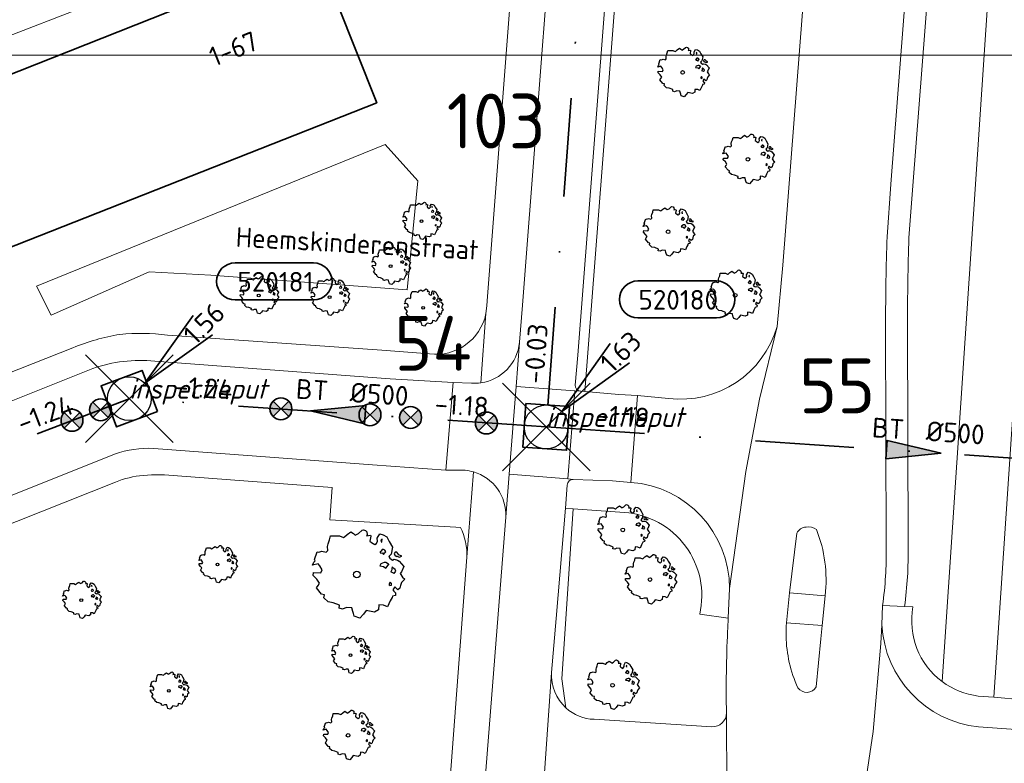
# Model space of a CAD drawing. Header units: metres. Extents: x 152391 to 157968, y 462336 to 467280.
# Tile 254 of 256: x 155162 to 155229, y 464732 to 464782. Entities that reach past the tile are written whole.
import ezdxf
from ezdxf.enums import TextEntityAlignment as Align

# ---------------------------------------------------------------- set-up
doc = ezdxf.new("R2010")
doc.units = ezdxf.units.M
doc.header["$LTSCALE"] = 0.75
doc.header["$PDMODE"] = 3
doc.header["$PDSIZE"] = 3
doc.linetypes.add('RI-VWA_BETON', pattern=[19, 9, -5, 0, -5])
doc.layers.get('0').update_dxf_attribs({"lineweight": 25})
doc.layers.get('defpoints').update_dxf_attribs({"lineweight": 25})
for name, color, linetype, lineweight in [('B-GV-GR-BOOM-S', 252, 'Continuous', 25), ('B-WE-GR-GROENVOORZIENING-GV', 251, 'Continuous', 18), ('B-WE-GR-HAAG-GV', 251, 'Continuous', 13), ('B-WE-OG-BEBOUWING-GV', 6, 'Continuous', 35), ('B-WE-OG-BEBOUWING-T18', 1, 'Continuous', 18), ('B-WE-OG-TERREIN_CULTUURSCHEIDING-GV', 251, 'Continuous', 18), ('B-WE-OG-TOPOGRAFIE-T18', 1, 'Continuous', 18), ('B-WE-VH-VERHARDING_ASFALT-GV', 251, 'Continuous', 18), ('B-WE-VH-VERHARDING_BETONSTRAATSTEEN-GV', 251, 'Continuous', 18), ('B-WE-VH-VERHARDING_TEGEL-GV', 251, 'Continuous', 18), ('N-OI-RI-T50', 130, 'Continuous', 50), ('N-OI-RI-VWA_PUTNUMMER-S @ 0.75', 36, 'Continuous', 35), ('N-OI-RI-VWA_RIOOLPUT_INSPECTIEPUT-S', 36, 'Continuous', 35), ('N-OI-RI-VWA_STROOMRICHTING-S @ 0.75', 36, 'Continuous', 35), ('N-OI-RI-VWA_TRANSPORTLEIDING_BETON_250-G', 36, 'RI-VWA_BETON', 35), ('N-OI-RI-VWA_TRANSPORTLEIDING_BETON_500-G', 36, 'RI-VWA_BETON', 35)]:
    doc.layers.add(name, color=color, linetype=linetype, lineweight=lineweight)
doc.layers.add('inspectieput', color=7, linetype='Continuous', plot=False)
doc.layers.add('N-OI-RI-VRIJVERVAL_HULPSTUK-S', color=210, linetype='Continuous', lineweight=35, plot=False)
doc.layers.add('X-XX-AL-TEKENBLAD_HULPLIJN-G', color=7, linetype='Continuous', lineweight=18, plot=False)
doc.styles.add('NLCS-ISO', font='isocpeur.ttf')
doc.styles.add('NLCS-ISO-M750-T18', font='NLCS-ISO.ttf', dxfattribs={"height": 1.35})
doc.styles.add('NLCS-ISO-M750-T18_CURSIEF', font='NLCS-ISO.ttf', dxfattribs={"oblique": 15, "height": 1.35})
doc.styles.add('NLCS-ISO-M750-T50', font='NLCS-ISO.ttf', dxfattribs={"height": 3.75})

# ---------------------------------------------------------------- blocks, each defined once
blk = doc.blocks.new('*U12')
at = {"ltscale": 0.1}
blk.add_hatch(color=256, dxfattribs=at).paths.add_polyline_path([(2.5, 0), (-2.5, -0.833), (-2.5, 0.833)])
at = {"ltscale": 0.1, "flags": 128}
blk.add_lwpolyline([(2.5, 0), (-2.5, -0.833), (-2.5, 0.833)], close=True, dxfattribs=at)
at = {"ltscale": 0.1, "style": 'NLCS-ISO'}
for tag, p in [('MAT', (-1, 0.5)), ('BOBL', (-24.29, 0))]:
    blk.add_attdef(tag, text='', height=1.8, dxfattribs=at).set_placement(p, align=Align.BOTTOM_RIGHT)
for tag, p in [('DIA', (1, 0.5)), ('BOBR', (16.525, -0.003))]:
    blk.add_attdef(tag, text='', height=1.8, dxfattribs=at).set_placement(p, align=Align.BOTTOM_LEFT)
at = {"layer": 'defpoints', "ltscale": 0.1, "style": 'NLCS-ISO', "flags": 1}
blk.add_attdef('JVA', text='', height=1.8, dxfattribs=at).set_placement((0, -1), align=Align.TOP_CENTER)
blk = doc.blocks.new('*U131')
at = {"ltscale": 0.1}
blk.add_hatch(color=256, dxfattribs=at).paths.add_polyline_path([(-2.5, 0), (2.5, -0.833), (2.5, 0.833)])
at = {"ltscale": 0.1, "flags": 128}
blk.add_lwpolyline([(-2.5, 0), (2.5, -0.833), (2.5, 0.833)], close=True, dxfattribs=at)
at = {"ltscale": 0.1, "style": 'NLCS-ISO'}
for tag, p in [('MAT', (-1, 0.5)), ('BOBL', (-15.455, 0))]:
    blk.add_attdef(tag, text='', height=1.8, dxfattribs=at).set_placement(p, align=Align.BOTTOM_RIGHT)
for tag, p in [('DIA', (1, 0.5)), ('BOBR', (14.509, -0.002))]:
    blk.add_attdef(tag, text='', height=1.8, dxfattribs=at).set_placement(p, align=Align.BOTTOM_LEFT)
at = {"layer": 'defpoints', "ltscale": 0.1, "style": 'NLCS-ISO', "flags": 1}
blk.add_attdef('JVA', text='', height=1.8, dxfattribs=at).set_placement((0, -1), align=Align.TOP_CENTER)
blk = doc.blocks.new('*U132')
at = {"ltscale": 0.1}
blk.add_hatch(color=256, dxfattribs=at).paths.add_polyline_path([(-2.5, 0), (2.5, -0.833), (2.5, 0.833)])
at = {"ltscale": 0.1, "flags": 128}
blk.add_lwpolyline([(-2.5, 0), (2.5, -0.833), (2.5, 0.833)], close=True, dxfattribs=at)
at = {"ltscale": 0.1, "style": 'NLCS-ISO'}
for tag, p in [('MAT', (-1, 0.5)), ('BOBL', (-9.726, 0))]:
    blk.add_attdef(tag, text='', height=1.8, dxfattribs=at).set_placement(p, align=Align.BOTTOM_RIGHT)
for tag, p in [('DIA', (1, 0.5)), ('BOBR', (8.78, 0.002))]:
    blk.add_attdef(tag, text='', height=1.8, dxfattribs=at).set_placement(p, align=Align.BOTTOM_LEFT)
at = {"layer": 'defpoints', "ltscale": 0.1, "style": 'NLCS-ISO', "flags": 1}
blk.add_attdef('JVA', text='', height=1.8, dxfattribs=at).set_placement((0, -1), align=Align.TOP_CENTER)
blk = doc.blocks.new('*U133')
at = {"ltscale": 0.1}
blk.add_hatch(color=256, dxfattribs=at).paths.add_polyline_path([(-2.5, 0), (2.5, -0.833), (2.5, 0.833)])
at = {"ltscale": 0.1, "flags": 128}
blk.add_lwpolyline([(-2.5, 0), (2.5, -0.833), (2.5, 0.833)], close=True, dxfattribs=at)
at = {"ltscale": 0.1, "style": 'NLCS-ISO'}
for tag, p in [('MAT', (-1, 0.5)), ('BOBL', (-34.408, 0))]:
    blk.add_attdef(tag, text='', height=1.8, dxfattribs=at).set_placement(p, align=Align.BOTTOM_RIGHT)
for tag, p in [('DIA', (1, 0.5)), ('BOBR', (33.462, -0.015))]:
    blk.add_attdef(tag, text='', height=1.8, dxfattribs=at).set_placement(p, align=Align.BOTTOM_LEFT)
at = {"layer": 'defpoints', "ltscale": 0.1, "style": 'NLCS-ISO', "flags": 1}
blk.add_attdef('JVA', text='', height=1.8, dxfattribs=at).set_placement((0, -1), align=Align.TOP_CENTER)
blk = doc.blocks.new('B-SRI-PUT_VWA-SO')
at = {"flags": 128}
blk.add_lwpolyline([(-2, 2), (2, 2), (2, -2), (-2, -2)], close=True, dxfattribs=at)
at = {"lineweight": -3, "flags": 128}
blk.add_lwpolyline([(2, -2), (2, 2), (-2, 2), (-2, -2)], close=True, dxfattribs=at)
at = {"lineweight": -3}
blk.add_circle((0, 0), 2, dxfattribs=at)
blk = doc.blocks.new('*U178')
for q in [(5.834, 7.601), (7.601, 5.834)]:
    blk.add_line((1.414, 1.414), q)
blk.add_lwpolyline([(16.81, 12.391), (9.652, 12.391, 1), (9.652, 9.007), (16.81, 9.007, 1)], format="xyb", close=True)
at = {"ltscale": 0.1, "style": 'NLCS-ISO'}
blk.add_attdef('PUTHGT', text='', height=1.8, rotation=45, dxfattribs=at).set_placement((5.388, 5.428), align=Align.MIDDLE_LEFT)
blk.add_attdef('PUTNR', text='', height=1.8, dxfattribs=at).set_placement((13.333, 10.667), align=Align.MIDDLE_CENTER)
blk = doc.blocks.new('*U379')
for q in [(5.834, 7.601), (7.601, 5.834)]:
    blk.add_line((1.414, 1.414), q)
blk.add_lwpolyline([(15.53, 13.32), (8.372, 13.32, 1), (8.372, 9.936), (15.53, 9.936, 1)], format="xyb", close=True)
at = {"ltscale": 0.1, "style": 'NLCS-ISO'}
blk.add_attdef('PUTHGT', text='', height=1.8, rotation=45, dxfattribs=at).set_placement((5.388, 5.428), align=Align.MIDDLE_LEFT)
blk.add_attdef('PUTNR', text='', height=1.8, dxfattribs=at).set_placement((12.054, 11.596), align=Align.MIDDLE_CENTER)
blk = doc.blocks.new('SRI-HULP')
h = blk.add_hatch(color=256)
h.dxf.hatch_style = 1
h.paths.add_polyline_path([(-0.707, 0.707, 0.198912), (-1, 0, 0.198912), (-0.707, -0.707), (0, 0)])
h = blk.add_hatch(color=256)
h.dxf.hatch_style = 1
h.paths.add_polyline_path([(1, 0, 0.198912), (0.707, 0.707), (0, 0), (0.707, -0.707, 0.198912)])
for p, q in [((-0.707, 0.707), (0.707, -0.707)), ((-0.707, -0.707), (0.707, 0.707))]:
    blk.add_line(p, q)
blk.add_circle((0, 0), 1)
blk = doc.blocks.new('ACMAP_ANN_TEMPLATE_type knoop')
at = {"layer": 'defpoints', "style": 'NLCS-ISO-M750-T18_CURSIEF', "oblique": 15}
blk.add_attdef('type_knoop', (0, 0), '', height=1.35, dxfattribs=at)
blk = doc.blocks.new('SGR-BOOM_21_30')
at = {"linetype": 'Continuous'}
for p, q in [((-1.051, 1.335), (-1.016, 1.499)), ((-1.016, 1.499), (-0.668, 1.499)), ((-0.668, 1.499), (-0.516, 1.433)), ((-0.516, 1.433), (-0.47, 1.45)), ((-0.47, 1.45), (-0.365, 1.548)), ((-0.365, 1.548), (-0.226, 1.647)), ((-0.226, 1.647), (-0.133, 1.581)), ((-0.133, 1.581), (-0.063, 1.515)), ((-0.063, 1.515), (0.065, 1.581)), ((0.065, 1.581), (0.205, 1.712)), ((0.205, 1.712), (0.263, 1.729)), ((0.263, 1.729), (0.333, 1.696)), ((0.333, 1.696), (0.391, 1.647)), ((0.402, 1.532), (0.379, 1.499)), ((0.379, 1.499), (0.53, 1.515)), ((0.391, 1.647), (0.402, 1.532)), ((0.542, 1.483), (0.507, 1.285)), ((0.53, 1.515), (0.542, 1.483)), ((0.786, 1.4), (0.891, 1.565)), ((0.798, 1.285), (0.786, 1.4)), ((0.891, 1.565), (1.019, 1.532)), ((0.972, 1.368), (0.926, 1.335)), ((0.961, 1.269), (0.972, 1.368)), ((1.019, 1.532), (1.158, 1.45)), ((1.158, 1.45), (1.251, 1.269)), ((-1.633, 0.579), (-1.528, 0.875)), ((-1.528, 0.875), (-1.458, 0.858)), ((-1.458, 0.858), (-1.342, 0.908)), ((-1.342, 0.908), (-1.179, 0.858)), ((-1.179, 0.858), (-1.121, 0.924)), ((-1.133, 1.088), (-1.109, 1.187)), ((-1.121, 0.924), (-1.133, 1.088)), ((-1.109, 1.187), (-1.051, 1.335)), ((0.507, 1.285), (0.565, 1.236)), ((0.565, 1.236), (0.693, 1.154)), ((0.693, 1.154), (0.751, 1.203)), ((0.751, 1.203), (0.798, 1.285)), ((0.937, 0.908), (0.891, 0.875)), ((0.891, 0.875), (0.926, 0.825)), ((0.926, 1.335), (0.949, 1.253)), ((0.926, 0.825), (0.984, 0.842)), ((0.972, 0.973), (0.937, 0.908)), ((0.949, 1.253), (0.961, 1.236)), ((1.03, 0.973), (0.972, 0.973)), ((0.984, 0.842), (1.03, 0.776)), ((1.077, 0.94), (1.03, 0.973)), ((1.03, 0.776), (1.077, 0.842)), ((1.124, 0.875), (1.077, 0.94)), ((1.077, 0.842), (1.124, 0.875)), ((1.321, 0.793), (1.228, 0.694)), ((1.228, 0.694), (1.275, 0.628)), ((1.251, 1.269), (1.379, 1.055)), ((1.379, 1.055), (1.321, 0.793)), ((1.472, 0.858), (1.438, 0.809)), ((1.438, 0.809), (1.461, 0.743)), ((1.461, 0.743), (1.531, 0.694)), ((1.542, 0.858), (1.472, 0.858)), ((1.531, 0.727), (1.635, 0.678)), ((1.531, 0.694), (1.542, 0.727)), ((1.624, 0.76), (1.542, 0.858)), ((1.728, 0.71), (1.624, 0.76)), ((1.635, 0.678), (1.728, 0.71)), ((-1.703, 0.365), (-1.656, 0.48)), ((-1.493, 0.415), (-1.703, 0.365)), ((-1.679, -0.029), (-1.668, 0.086)), ((-1.668, 0.086), (-1.389, 0.07)), ((-1.656, 0.48), (-1.598, 0.53)), ((-1.598, 0.53), (-1.633, 0.579)), ((-1.423, 0.333), (-1.493, 0.415)), ((-1.33, 0.185), (-1.423, 0.333)), ((-1.389, 0.07), (-1.33, 0.185)), ((0.926, 0.415), (0.891, 0.333)), ((0.891, 0.333), (1.03, 0.316)), ((1.054, 0.464), (0.926, 0.415)), ((1.03, 0.316), (1.112, 0.251)), ((1.112, 0.464), (1.054, 0.464)), ((1.217, 0.398), (1.112, 0.464)), ((1.112, 0.251), (1.205, 0.365)), ((1.205, 0.365), (1.24, 0.415)), ((1.275, 0.628), (1.379, 0.563)), ((1.344, 0.185), (1.31, 0.103)), ((1.434, 0.049), (1.31, 0.103)), ((1.356, 0.3), (1.344, 0.234)), ((1.344, 0.234), (1.344, 0.185)), ((1.426, 0.234), (1.356, 0.3)), ((1.379, 0.563), (1.438, 0.595)), ((1.472, 0.201), (1.426, 0.234)), ((1.434, 0.049), (1.507, 0.136)), ((1.438, 0.595), (1.565, 0.563)), ((1.507, 0.136), (1.472, 0.201)), ((1.565, 0.563), (1.635, 0.513)), ((1.635, 0.513), (1.81, 0.316)), ((1.717, 0.103), (1.67, 0.037)), ((1.67, 0.037), (1.763, -0.094)), ((1.81, 0.316), (1.717, 0.103)), ((-1.54, -0.177), (-1.679, -0.029)), ((-1.551, -0.505), (-1.493, -0.423)), ((-1.354, -0.752), (-1.551, -0.505)), ((-1.435, -0.324), (-1.54, -0.177)), ((-1.493, -0.423), (-1.435, -0.324)), ((1.286, -0.292), (1.24, -0.357)), ((1.24, -0.357), (1.251, -0.423)), ((1.263, -0.423), (1.333, -0.407)), ((1.333, -0.341), (1.286, -0.292)), ((1.333, -0.407), (1.333, -0.341)), ((1.461, -0.472), (1.391, -0.587)), ((1.391, -0.587), (1.426, -0.637)), ((1.426, -0.637), (1.496, -0.702)), ((1.577, -0.587), (1.461, -0.472)), ((1.658, -0.522), (1.577, -0.587)), ((1.682, -0.423), (1.658, -0.522)), ((1.717, -0.308), (1.682, -0.423)), ((1.845, -0.177), (1.717, -0.308)), ((1.763, -0.094), (1.845, -0.177)), ((-1.249, -0.784), (-1.354, -0.752)), ((-1.272, -0.899), (-1.249, -0.784)), ((-1.109, -1.047), (-1.272, -0.899)), ((-0.912, -1.08), (-1.109, -1.047)), ((-0.668, -1.179), (-0.912, -1.08)), ((-0.679, -1.294), (-0.668, -1.179)), ((-0.551, -1.326), (-0.679, -1.294)), ((-0.4, -1.261), (-0.551, -1.326)), ((-0.191, -1.277), (-0.4, -1.261)), ((-0.156, -1.425), (-0.191, -1.277)), ((0.844, -1.162), (0.833, -1.359)), ((1.03, -1.179), (0.844, -1.162)), ((1.182, -1.244), (1.03, -1.179)), ((1.286, -1.014), (1.182, -1.244)), ((1.356, -0.883), (1.286, -1.014)), ((1.368, -0.834), (1.356, -0.883)), ((1.484, -0.801), (1.368, -0.834)), ((1.496, -0.702), (1.484, -0.801)), ((-0.133, -1.491), (-0.156, -1.425)), ((-0.098, -1.606), (-0.133, -1.491)), ((0.112, -1.671), (-0.098, -1.606)), ((0.251, -1.524), (0.112, -1.671)), ((0.356, -1.376), (0.251, -1.524)), ((0.682, -1.441), (0.356, -1.376)), ((0.833, -1.359), (0.682, -1.441))]:
    blk.add_line(p, q, dxfattribs=at)
blk.add_circle((0, 0), 0.126, dxfattribs=at)
blk = doc.blocks.new('SGR-BOOM_50_100')
at = {"linetype": 'Continuous'}
for p, q in [((-0.835, 2.577), (-0.649, 2.752)), ((-0.649, 2.752), (-0.401, 2.928)), ((-0.401, 2.928), (-0.236, 2.811)), ((-0.236, 2.811), (-0.112, 2.694)), ((-0.112, 2.694), (0.116, 2.811)), ((0.116, 2.811), (0.364, 3.044)), ((0.364, 3.044), (0.467, 3.074)), ((0.467, 3.074), (0.591, 3.015)), ((0.591, 3.015), (0.695, 2.928)), ((0.715, 2.723), (0.674, 2.665)), ((0.695, 2.928), (0.715, 2.723)), ((1.398, 2.49), (1.584, 2.782)), ((1.584, 2.782), (1.811, 2.723)), ((1.811, 2.723), (2.059, 2.577)), ((-2.014, 1.935), (-1.972, 2.11)), ((-1.972, 2.11), (-1.869, 2.373)), ((-1.869, 2.373), (-1.807, 2.665)), ((-1.807, 2.665), (-1.187, 2.665)), ((-1.187, 2.665), (-0.918, 2.548)), ((-0.918, 2.548), (-0.835, 2.577)), ((0.674, 2.665), (0.943, 2.694)), ((0.964, 2.636), (0.902, 2.285)), ((0.902, 2.285), (1.005, 2.198)), ((0.943, 2.694), (0.964, 2.636)), ((1.005, 2.198), (1.232, 2.052)), ((1.232, 2.052), (1.336, 2.139)), ((1.336, 2.139), (1.418, 2.285)), ((1.418, 2.285), (1.398, 2.49)), ((1.729, 2.431), (1.646, 2.373)), ((1.646, 2.373), (1.687, 2.227)), ((1.687, 2.227), (1.708, 2.198)), ((1.708, 2.256), (1.729, 2.431)), ((2.059, 2.577), (2.225, 2.256)), ((2.225, 2.256), (2.452, 1.876)), ((-2.903, 1.029), (-2.717, 1.555)), ((-2.717, 1.555), (-2.593, 1.526)), ((-2.593, 1.526), (-2.386, 1.613)), ((-2.386, 1.613), (-2.096, 1.526)), ((-2.096, 1.526), (-1.993, 1.643)), ((-1.993, 1.643), (-2.014, 1.935)), ((1.667, 1.613), (1.584, 1.555)), ((1.584, 1.555), (1.646, 1.467)), ((1.646, 1.467), (1.749, 1.497)), ((1.729, 1.73), (1.667, 1.613)), ((1.832, 1.73), (1.729, 1.73)), ((1.749, 1.497), (1.832, 1.38)), ((1.915, 1.672), (1.832, 1.73)), ((1.832, 1.38), (1.915, 1.497)), ((1.997, 1.555), (1.915, 1.672)), ((1.915, 1.497), (1.997, 1.555)), ((2.349, 1.409), (2.183, 1.234)), ((2.452, 1.876), (2.349, 1.409)), ((2.618, 1.526), (2.556, 1.438)), ((2.556, 1.438), (2.597, 1.321)), ((2.742, 1.526), (2.618, 1.526)), ((2.886, 1.351), (2.742, 1.526)), ((3.072, 1.263), (2.886, 1.351)), ((-3.027, 0.65), (-2.944, 0.854)), ((-2.655, 0.737), (-3.027, 0.65)), ((-2.944, 0.854), (-2.841, 0.942)), ((-2.841, 0.942), (-2.903, 1.029)), ((-2.531, 0.591), (-2.655, 0.737)), ((1.646, 0.737), (1.584, 0.591)), ((1.873, 0.825), (1.646, 0.737)), ((1.977, 0.825), (1.873, 0.825)), ((2.163, 0.708), (1.977, 0.825)), ((2.142, 0.65), (2.204, 0.737)), ((2.183, 1.234), (2.266, 1.117)), ((2.266, 1.117), (2.452, 1)), ((2.452, 1), (2.556, 1.059)), ((2.556, 1.059), (2.783, 1)), ((2.597, 1.321), (2.721, 1.234)), ((2.721, 1.292), (2.907, 1.205)), ((2.721, 1.234), (2.742, 1.292)), ((2.783, 1), (2.907, 0.913)), ((2.907, 1.205), (3.072, 1.263)), ((2.907, 0.913), (3.217, 0.562)), ((-2.985, -0.051), (-2.965, 0.153)), ((-2.965, 0.153), (-2.469, 0.124)), ((-2.365, 0.329), (-2.531, 0.591)), ((-2.469, 0.124), (-2.365, 0.329)), ((1.584, 0.591), (1.832, 0.562)), ((1.832, 0.562), (1.977, 0.445)), ((1.977, 0.445), (2.142, 0.65)), ((2.39, 0.329), (2.328, 0.183)), ((2.549, 0.087), (2.328, 0.183)), ((2.411, 0.533), (2.39, 0.416)), ((2.39, 0.416), (2.39, 0.329)), ((2.535, 0.416), (2.411, 0.533)), ((2.618, 0.358), (2.535, 0.416)), ((2.549, 0.087), (2.68, 0.241)), ((2.68, 0.241), (2.618, 0.358)), ((3.052, 0.183), (2.969, 0.066)), ((2.969, 0.066), (3.135, -0.168)), ((3.217, 0.562), (3.052, 0.183)), ((-2.737, -0.314), (-2.985, -0.051)), ((-2.551, -0.577), (-2.737, -0.314)), ((-2.655, -0.752), (-2.551, -0.577)), ((2.287, -0.518), (2.204, -0.635)), ((2.204, -0.635), (2.225, -0.752)), ((2.37, -0.606), (2.287, -0.518)), ((2.37, -0.723), (2.37, -0.606)), ((3.052, -0.548), (2.99, -0.752)), ((3.279, -0.314), (3.052, -0.548)), ((3.135, -0.168), (3.279, -0.314)), ((-2.758, -0.898), (-2.655, -0.752)), ((-2.407, -1.336), (-2.758, -0.898)), ((-2.22, -1.394), (-2.407, -1.336)), ((2.245, -0.752), (2.37, -0.723)), ((2.597, -0.84), (2.473, -1.044)), ((2.473, -1.044), (2.535, -1.132)), ((2.535, -1.132), (2.659, -1.248)), ((2.804, -1.044), (2.597, -0.84)), ((2.659, -1.248), (2.638, -1.424)), ((2.948, -0.927), (2.804, -1.044)), ((2.99, -0.752), (2.948, -0.927)), ((-2.262, -1.599), (-2.22, -1.394)), ((-1.972, -1.862), (-2.262, -1.599)), ((-1.621, -1.92), (-1.972, -1.862)), ((-1.187, -2.095), (-1.621, -1.92)), ((2.287, -1.803), (2.101, -2.212)), ((2.411, -1.57), (2.287, -1.803)), ((2.432, -1.482), (2.411, -1.57)), ((2.638, -1.424), (2.432, -1.482)), ((-1.207, -2.3), (-1.187, -2.095)), ((-0.98, -2.358), (-1.207, -2.3)), ((-0.711, -2.241), (-0.98, -2.358)), ((-0.339, -2.271), (-0.711, -2.241)), ((-0.277, -2.533), (-0.339, -2.271)), ((-0.236, -2.65), (-0.277, -2.533)), ((-0.174, -2.855), (-0.236, -2.65)), ((0.633, -2.446), (0.447, -2.709)), ((1.212, -2.563), (0.633, -2.446)), ((1.48, -2.417), (1.212, -2.563)), ((1.501, -2.066), (1.48, -2.417)), ((1.832, -2.095), (1.501, -2.066)), ((2.101, -2.212), (1.832, -2.095)), ((0.199, -2.971), (-0.174, -2.855)), ((0.447, -2.709), (0.199, -2.971))]:
    blk.add_line(p, q, dxfattribs=at)
blk.add_circle((0, 0), 0.225, dxfattribs=at)
blk = doc.blocks.new('SGR-BOOM_0_20')
at = {"linetype": 'Continuous'}
for p, q in [((-1.094, 0.644), (-1.007, 0.681)), ((-1.007, 0.681), (-0.884, 0.644)), ((-0.884, 0.644), (-0.841, 0.693)), ((-0.85, 0.816), (-0.832, 0.89)), ((-0.841, 0.693), (-0.85, 0.816)), ((-0.832, 0.89), (-0.788, 1.001)), ((-0.788, 1.001), (-0.762, 1.124)), ((-0.762, 1.124), (-0.501, 1.124)), ((-0.501, 1.124), (-0.387, 1.075)), ((-0.387, 1.075), (-0.352, 1.087)), ((-0.352, 1.087), (-0.274, 1.161)), ((-0.274, 1.161), (-0.169, 1.235)), ((-0.169, 1.235), (-0.099, 1.186)), ((-0.099, 1.186), (-0.047, 1.137)), ((-0.047, 1.137), (0.049, 1.186)), ((0.049, 1.186), (0.154, 1.284)), ((0.154, 1.284), (0.197, 1.297)), ((0.197, 1.297), (0.25, 1.272)), ((0.25, 1.272), (0.293, 1.235)), ((0.302, 1.149), (0.284, 1.124)), ((0.284, 1.124), (0.398, 1.137)), ((0.293, 1.235), (0.302, 1.149)), ((0.407, 1.112), (0.38, 0.964)), ((0.38, 0.964), (0.424, 0.927)), ((0.398, 1.137), (0.407, 1.112)), ((0.424, 0.927), (0.52, 0.865)), ((0.52, 0.865), (0.564, 0.902)), ((0.564, 0.902), (0.598, 0.964)), ((0.59, 1.05), (0.668, 1.173)), ((0.598, 0.964), (0.59, 1.05)), ((0.668, 1.173), (0.764, 1.149)), ((0.703, 0.681), (0.668, 0.656)), ((0.729, 1.026), (0.694, 1.001)), ((0.694, 1.001), (0.712, 0.939)), ((0.729, 0.73), (0.703, 0.681)), ((0.712, 0.939), (0.721, 0.927)), ((0.721, 0.952), (0.729, 1.026)), ((0.773, 0.73), (0.729, 0.73)), ((0.764, 1.149), (0.869, 1.087)), ((0.808, 0.705), (0.773, 0.73)), ((0.843, 0.656), (0.808, 0.705)), ((0.869, 1.087), (0.939, 0.952)), ((0.939, 0.952), (1.035, 0.792)), ((1.035, 0.792), (0.991, 0.594)), ((-1.277, 0.274), (-1.242, 0.36)), ((-1.12, 0.311), (-1.277, 0.274)), ((-1.259, -0.022), (-1.251, 0.065)), ((-1.251, 0.065), (-1.041, 0.052)), ((-1.242, 0.36), (-1.198, 0.397)), ((-1.225, 0.434), (-1.146, 0.656)), ((-1.198, 0.397), (-1.225, 0.434)), ((-1.146, 0.656), (-1.094, 0.644)), ((-1.068, 0.249), (-1.12, 0.311)), ((-0.998, 0.139), (-1.068, 0.249)), ((-1.041, 0.052), (-0.998, 0.139)), ((0.668, 0.656), (0.694, 0.619)), ((0.694, 0.311), (0.668, 0.249)), ((0.668, 0.249), (0.773, 0.237)), ((0.694, 0.619), (0.738, 0.631)), ((0.79, 0.348), (0.694, 0.311)), ((0.738, 0.631), (0.773, 0.582)), ((0.773, 0.582), (0.808, 0.631)), ((0.773, 0.237), (0.834, 0.188)), ((0.834, 0.348), (0.79, 0.348)), ((0.808, 0.631), (0.843, 0.656)), ((0.912, 0.299), (0.834, 0.348)), ((0.834, 0.188), (0.904, 0.274)), ((0.904, 0.274), (0.93, 0.311)), ((0.991, 0.594), (0.921, 0.521)), ((0.921, 0.521), (0.956, 0.471)), ((0.956, 0.471), (1.035, 0.422)), ((1.008, 0.139), (0.982, 0.077)), ((1.075, 0.037), (0.982, 0.077)), ((1.017, 0.225), (1.008, 0.176)), ((1.008, 0.176), (1.008, 0.139)), ((1.069, 0.176), (1.017, 0.225)), ((1.035, 0.422), (1.078, 0.447)), ((1.104, 0.151), (1.069, 0.176)), ((1.075, 0.037), (1.13, 0.102)), ((1.104, 0.644), (1.078, 0.607)), ((1.078, 0.607), (1.096, 0.557)), ((1.078, 0.447), (1.174, 0.422)), ((1.096, 0.557), (1.148, 0.521)), ((1.157, 0.644), (1.104, 0.644)), ((1.13, 0.102), (1.104, 0.151)), ((1.148, 0.545), (1.226, 0.508)), ((1.148, 0.521), (1.157, 0.545)), ((1.218, 0.57), (1.157, 0.644)), ((1.174, 0.422), (1.226, 0.385)), ((1.296, 0.533), (1.218, 0.57)), ((1.226, 0.508), (1.296, 0.533)), ((1.226, 0.385), (1.357, 0.237)), ((1.287, 0.077), (1.253, 0.028)), ((1.253, 0.028), (1.322, -0.071)), ((1.357, 0.237), (1.287, 0.077)), ((-1.155, -0.132), (-1.259, -0.022)), ((-1.164, -0.379), (-1.12, -0.317)), ((-1.015, -0.564), (-1.164, -0.379)), ((-1.076, -0.243), (-1.155, -0.132)), ((-1.12, -0.317), (-1.076, -0.243)), ((-0.937, -0.588), (-1.015, -0.564)), ((-0.954, -0.675), (-0.937, -0.588)), ((0.965, -0.219), (0.93, -0.268)), ((0.93, -0.268), (0.939, -0.317)), ((0.947, -0.317), (1, -0.305)), ((1, -0.256), (0.965, -0.219)), ((1.017, -0.662), (0.965, -0.761)), ((1, -0.305), (1, -0.256)), ((1.026, -0.625), (1.017, -0.662)), ((1.113, -0.601), (1.026, -0.625)), ((1.096, -0.354), (1.043, -0.44)), ((1.043, -0.44), (1.069, -0.477)), ((1.069, -0.477), (1.122, -0.527)), ((1.183, -0.44), (1.096, -0.354)), ((1.122, -0.527), (1.113, -0.601)), ((1.244, -0.391), (1.183, -0.44)), ((1.261, -0.317), (1.244, -0.391)), ((1.287, -0.231), (1.261, -0.317)), ((1.383, -0.132), (1.287, -0.231)), ((1.322, -0.071), (1.383, -0.132)), ((-0.832, -0.785), (-0.954, -0.675)), ((-0.684, -0.81), (-0.832, -0.785)), ((-0.501, -0.884), (-0.684, -0.81)), ((-0.509, -0.97), (-0.501, -0.884)), ((-0.413, -0.995), (-0.509, -0.97)), ((-0.3, -0.946), (-0.413, -0.995)), ((-0.143, -0.958), (-0.3, -0.946)), ((-0.117, -1.069), (-0.143, -0.958)), ((-0.099, -1.118), (-0.117, -1.069)), ((-0.073, -1.204), (-0.099, -1.118)), ((0.084, -1.254), (-0.073, -1.204)), ((0.188, -1.143), (0.084, -1.254)), ((0.267, -1.032), (0.188, -1.143)), ((0.511, -1.081), (0.267, -1.032)), ((0.625, -1.019), (0.511, -1.081)), ((0.633, -0.872), (0.625, -1.019)), ((0.773, -0.884), (0.633, -0.872)), ((0.886, -0.933), (0.773, -0.884)), ((0.965, -0.761), (0.886, -0.933))]:
    blk.add_line(p, q, dxfattribs=at)
blk.add_circle((0, 0), 0.0948, dxfattribs=at)

msp = doc.modelspace()

# ---------------------------------------------------------------- linework, layer by layer
at = {"layer": 'B-WE-GR-GROENVOORZIENING-GV'}
for points in [[(155200.402, 464757.061), (155200.43, 464757.059), (155200.698, 464757.036), (155208.043, 464851.848), (155209.051, 464864.861), (155208.828, 464864.873), (155208.38, 464864.905), (155208.348, 464864.495), (155208.079, 464861.014)], [(155208.079, 464861.014), (155203.333, 464799.661), (155200.229, 464759.526), (155200.055, 464757.474)], [(155199.41, 464735.383), (155199.137, 464737.372), (155199.899, 464749), (155199.373, 464749.038), (155198.744, 464741.503), (155198.434, 464737.792)]]:
    msp.add_lwpolyline(points, dxfattribs=at)
for points in [[(155200.055, 464757.474, 0.399955), (155200.402, 464757.061)], [(155198.434, 464737.792, 0.22662), (155199.41, 464735.383)]]:
    msp.add_lwpolyline(points, format="xyb", dxfattribs=at)
at = {"layer": 'B-WE-GR-HAAG-GV'}
for points in [[(155200.402, 464757.061), (155200.43, 464757.059), (155200.698, 464757.036), (155208.043, 464851.848), (155209.051, 464864.861), (155208.828, 464864.873), (155208.38, 464864.905), (155208.348, 464864.495), (155208.079, 464861.014), (155203.333, 464799.661), (155200.229, 464759.526), (155200.055, 464757.474)], [(155199.41, 464735.383), (155199.137, 464737.372), (155199.899, 464749), (155199.373, 464749.038), (155198.744, 464741.503)], [(155198.744, 464741.503), (155198.434, 464737.792)]]:
    msp.add_lwpolyline(points, dxfattribs=at)
for points in [[(155200.055, 464757.474, 0.399955), (155200.402, 464757.061)], [(155198.434, 464737.792, 0.22662), (155199.41, 464735.383)]]:
    msp.add_lwpolyline(points, format="xyb", dxfattribs=at)
at = {"layer": 'B-WE-OG-BEBOUWING-GV'}
msp.add_lwpolyline([(155116.194, 464758.91), (155119.558, 464750.427), (155186.466, 464776.796), (155182.378, 464787.052), (155178.957, 464785.697), (155115.67, 464760.633), (155114.322, 464763.935)], dxfattribs=at)
at = {"layer": 'B-WE-OG-TERREIN_CULTUURSCHEIDING-GV'}
for points in [[(155222.888, 464767.543), (155223.15, 464771.101), (155229.998, 464859.346), (155230.381, 464864.275), (155230.995, 464872.043), (155231.116, 464873.589), (155229.62, 464873.703), (155229.5, 464872.16), (155228.886, 464864.392), (155228.503, 464859.462), (155221.654, 464771.214), (155221.39, 464767.623)], [(155234.294, 464873.347), (155231.116, 464873.589), (155230.995, 464872.043), (155230.381, 464864.275), (155229.998, 464859.346), (155223.15, 464771.101), (155222.888, 464767.543)], [(155225.159, 464737.177), (155234.294, 464873.347)], [(155227.637, 464736.19), (155228.695, 464736.103), (155232.636, 464794.846), (155230.194, 464795.049), (155230.32, 464797.03), (155232.771, 464796.864), (155237.884, 464873.075), (155234.294, 464873.347), (155225.159, 464737.177)], [(155213.862, 464864.463), (155212.015, 464864.668), (155210.802, 464864.767), (155209.051, 464864.861), (155208.043, 464851.848), (155200.698, 464757.036)], [(155193.937, 464762.363), (155194.006, 464762.896), (155194.032, 464763.233), (155196.667, 464797.67), (155196.589, 464797.64), (155196.774, 464800.061), (155196.894, 464800.11), (155196.898, 464800.156), (155201.523, 464859.766)], [(155213.868, 464761.479), (155214.261, 464765.68), (155221.06, 464853.261), (155221.354, 464857.409)], [(155185.224, 464784.898), (155184.114, 464787.714), (155182.378, 464787.052), (155186.466, 464776.796), (155119.558, 464750.427), (155116.194, 464758.91), (155110.417, 464756.789), (155116.953, 464740.785), (155165.666, 464760.03)], [(155221.289, 464761.61), (155221.327, 464746.382)], [(155222.827, 464746.4), (155222.789, 464761.611)], [(155222.789, 464761.611), (155222.827, 464746.4)], [(155172.133, 464760.892), (155186.802, 464759.855), (155190.074, 464759.602)], [(155200.698, 464757.036), (155203.044, 464756.831), (155204.316, 464756.756), (155206.439, 464756.56)], [(155192.187, 464747.732), (155191.868, 464747.751), (155183.249, 464748.257), (155183.422, 464750.459), (155172.822, 464751.263)], [(155168.594, 464750.83), (155144.791, 464741.384), (155149.79, 464729.184)], [(155203.412, 464748.75), (155199.899, 464749), (155199.137, 464737.372), (155199.41, 464735.383)], [(155185.566, 464655.122), (155187.915, 464682.895), (155192.635, 464745.687)], [(155221.082, 464742.397), (155222.586, 464742.316)], [(155210.524, 464741.524), (155208.566, 464741.782)], [(155222.586, 464742.316), (155223.163, 464742.285)], [(155201.346, 464734.598), (155209.403, 464734.089)]]:
    msp.add_lwpolyline(points, dxfattribs=at)
for points in [[(155230.688, 464735.939), (155239.878, 464872.924), (155237.884, 464873.075), (155232.771, 464796.864), (155232.879, 464796.857), (155232.758, 464794.836), (155232.636, 464794.846), (155228.695, 464736.103)], [(155188.536, 464763.989), (155189.282, 464771.447), (155187.044, 464773.934), (155163.176, 464764.237), (155164.17, 464762.248), (155170.883, 464765.232), (155175.11, 464764.983)], [(155188.536, 464763.989), (155175.11, 464764.983), (155170.883, 464765.232), (155164.17, 464762.248), (155163.176, 464764.237), (155187.044, 464773.934), (155189.282, 464771.447)]]:
    msp.add_lwpolyline(points, close=True, dxfattribs=at)
for points in [[(155221.39, 464767.623, 0.00815), (155221.289, 464761.61)], [(155222.789, 464761.611, -0.007927), (155222.888, 464767.543)], [(155222.888, 464767.543, 0.007927), (155222.789, 464761.611)], [(155190.074, 464759.602, 0.391275), (155193.937, 464762.363)], [(155206.439, 464756.56, 0.368654), (155213.868, 464761.479)], [(155165.666, 464760.03, -0.054745), (155168.887, 464760.94)], [(155168.887, 464760.94, -0.05545), (155172.133, 464760.892)], [(155170.471, 464751.285, 0.079489), (155168.594, 464750.83)], [(155172.822, 464751.263, 0.053594), (155170.471, 464751.285)], [(155208.566, 464741.782, 0.460332), (155203.412, 464748.75)], [(155192.635, 464745.687, 0.128077), (155192.187, 464747.732)], [(155222.586, 464742.316, 0.039917), (155222.827, 464746.4)], [(155222.827, 464746.4, -0.039917), (155222.586, 464742.316)], [(155221.327, 464746.382, -0.041418), (155221.082, 464742.397)], [(155223.163, 464742.285, 0.286496), (155225.159, 464737.177)], [(155210.478, 464740.612, -0.004375), (155210.524, 464741.524)], [(155210.4, 464735.035, -0.016496), (155210.478, 464740.612)], [(155225.159, 464737.177, 0.130716), (155227.637, 464736.19)], [(155199.41, 464735.383, 0.17911), (155201.346, 464734.598)], [(155209.403, 464734.089, 0.428734), (155210.4, 464735.035)]]:
    msp.add_lwpolyline(points, format="xyb", dxfattribs=at)
at = {"layer": 'B-WE-VH-VERHARDING_ASFALT-GV'}
for points in [[(155225.693, 464919), (155225.54, 464911.6), (155223.137, 464880.049), (155222.77, 464875.976), (155222.711, 464875.376), (155221.888, 464864.859), (155221.564, 464860.001), (155221.354, 464857.409), (155221.06, 464853.261), (155214.261, 464765.68), (155213.868, 464761.479), (155212.668, 464756.505), (155211.719, 464751.556), (155210.612, 464743.554), (155210.524, 464741.524)], [(155221.39, 464767.623), (155221.654, 464771.214), (155228.503, 464859.462), (155228.886, 464864.392), (155229.5, 464872.16), (155229.62, 464873.703), (155229.723, 464875.028), (155229.77, 464875.631), (155232.33, 464908.58), (155233.562, 464918.403)], [(155200.055, 464757.474), (155200.229, 464759.526), (155203.333, 464799.661), (155208.079, 464861.014), (155208.348, 464864.495), (155208.38, 464864.905), (155204.345, 464865.194), (155204.157, 464862.828), (155204.04, 464861.317), (155199.3, 464799.971)], [(155199.3, 464799.971), (155196.44, 464762.949), (155196.233, 464760.41), (155196.232, 464760.404), (155196.231, 464760.388), (155195.997, 464757.379), (155200.024, 464757.088), (155200.402, 464757.061)], [(155221.327, 464746.382), (155221.289, 464761.61)], [(155199.917, 464751.013), (155199.539, 464751.045), (155195.53, 464751.383), (155195.3, 464748.437), (155194.777, 464741.804), (155190.118, 464682.721), (155189.355, 464673.046), (155187.684, 464651.346)], [(155191.046, 464642.923), (155193.767, 464677.098), (155193.915, 464679.107), (155197.766, 464728.341), (155198.434, 464737.792), (155198.744, 464741.503), (155199.373, 464749.038), (155199.506, 464750.63)], [(155215.224, 464747.327), (155214.721, 464743.246), (155217.147, 464743.055)], [(155214.721, 464743.246), (155215.224, 464747.327)], [(155214.504, 464741.189), (155214.721, 464743.246)], [(155217.147, 464743.055), (155216.949, 464741.025), (155216.859, 464740.116), (155216.532, 464736.81)], [(155218.322, 464721.989), (155219.561, 464727.811), (155220.45, 464733.755), (155220.972, 464739.775), (155221.035, 464741.066), (155221.082, 464742.397)], [(155216.532, 464736.81), (155216.859, 464740.116), (155216.949, 464741.025), (155214.504, 464741.189)], [(155198.434, 464737.792), (155197.766, 464728.341)], [(155210.43, 464729.745), (155210.4, 464735.035)], [(155210.4, 464735.035), (155210.43, 464729.745), (155210.436, 464719.186)], [(155209.403, 464734.089), (155201.346, 464734.598)]]:
    msp.add_lwpolyline(points, dxfattribs=at)
for points in [[(155221.289, 464761.61, -0.00815), (155221.39, 464767.623)], [(155200.402, 464757.061, -0.399955), (155200.055, 464757.474)], [(155199.506, 464750.63, -0.420665), (155199.917, 464751.013)], [(155215.847, 464747.756, 0.284947), (155215.224, 464747.327)], [(155215.224, 464747.327, -0.284947), (155215.847, 464747.756)], [(155216.554, 464747.596, 0.203803), (155215.847, 464747.756)], [(155215.847, 464747.756, -0.203803), (155216.554, 464747.596)], [(155217.147, 464743.055, 0.127055), (155216.554, 464747.596)], [(155216.554, 464747.596, -0.127055), (155217.147, 464743.055)], [(155221.082, 464742.397, 0.041418), (155221.327, 464746.382)], [(155210.524, 464741.524, 0.004375), (155210.478, 464740.612)], [(155214.504, 464741.189, 0.025825), (155214.479, 464740.298)], [(155214.479, 464740.298, -0.025825), (155214.504, 464741.189)], [(155210.478, 464740.612, 0.016496), (155210.4, 464735.035)], [(155214.479, 464740.298, 0.101774), (155215.284, 464736.753)], [(155215.284, 464736.753, -0.101774), (155214.479, 464740.298)], [(155199.41, 464735.383, -0.22662), (155198.434, 464737.792)], [(155215.284, 464736.753, 0.239563), (155215.93, 464736.442)], [(155215.93, 464736.442, -0.239563), (155215.284, 464736.753)], [(155215.93, 464736.442, 0.265923), (155216.532, 464736.81)], [(155216.532, 464736.81, -0.265923), (155215.93, 464736.442)], [(155201.346, 464734.598, -0.17911), (155199.41, 464735.383)], [(155210.4, 464735.035, -0.428734), (155209.403, 464734.089)]]:
    msp.add_lwpolyline(points, format="xyb", dxfattribs=at)
msp.add_lwpolyline([(155200.024, 464757.088), (155195.997, 464757.379), (155195.53, 464751.383), (155199.539, 464751.045)], close=True, dxfattribs=at)
at = {"layer": 'B-WE-VH-VERHARDING_BETONSTRAATSTEEN-GV'}
for points in [[(155148.66, 464776.486), (155173.13, 464785.963)], [(155210.612, 464743.554), (155211.719, 464751.556), (155212.668, 464756.505), (155213.868, 464761.479)], [(155195.3, 464748.437), (155195.53, 464751.383), (155195.997, 464757.379), (155196.231, 464760.388)], [(155167.026, 464758.612), (155119.896, 464739.77)], [(155171.219, 464753.131), (155186.172, 464752.016), (155191.201, 464751.658), (155191.685, 464757.656), (155187.374, 464757.887), (155171.272, 464759.11)], [(155192.948, 464757.599), (155191.685, 464757.656), (155191.201, 464751.658), (155192.461, 464751.642), (155192.509, 464751.638)], [(155206.439, 464756.56), (155204.316, 464756.756), (155203.865, 464750.811)], [(155065.877, 464712.251), (155149.346, 464745.079), (155168.522, 464752.736)], [(155221.035, 464741.066), (155220.972, 464739.775), (155220.45, 464733.755), (155219.561, 464727.811), (155218.322, 464721.989)], [(155237.239, 464733.4), (155227.654, 464734.075)]]:
    msp.add_lwpolyline(points, dxfattribs=at)
for points in [[(155213.868, 464761.479, -0.368654), (155206.439, 464756.56)], [(155196.231, 464760.388, -0.346278), (155193.59, 464757.623)], [(155171.272, 464759.11, 0.105961), (155167.026, 464758.612)], [(155193.59, 464757.623, -0.053002), (155192.948, 464757.599)], [(155168.522, 464752.736, -0.102623), (155171.219, 464753.131)], [(155192.509, 464751.638, -0.049012), (155193.083, 464751.53)], [(155193.083, 464751.53, -0.346896), (155195.3, 464748.437)], [(155203.865, 464750.811, -0.392031), (155210.612, 464743.554)], [(155227.654, 464734.075, -0.36738), (155221.035, 464741.066)]]:
    msp.add_lwpolyline(points, format="xyb", dxfattribs=at)
msp.add_lwpolyline([(155199.539, 464751.045), (155199.917, 464751.013), (155202.594, 464750.929), (155203.865, 464750.811), (155204.316, 464756.756), (155203.044, 464756.831), (155200.698, 464757.036), (155200.43, 464757.059), (155200.402, 464757.061), (155200.024, 464757.088)], close=True, dxfattribs=at)
at = {"layer": 'B-WE-VH-VERHARDING_TEGEL-GV'}
for points in [[(155196.231, 464760.388), (155196.232, 464760.404), (155196.233, 464760.41), (155196.44, 464762.949), (155199.3, 464799.971), (155204.04, 464861.317), (155204.157, 464862.828)], [(155201.523, 464859.766), (155196.898, 464800.156), (155196.894, 464800.11), (155196.774, 464800.061), (155196.589, 464797.64), (155196.667, 464797.67), (155194.032, 464763.233), (155194.006, 464762.896), (155193.937, 464762.363), (155193.59, 464757.623)], [(155114.322, 464763.935), (155115.67, 464760.633), (155178.957, 464785.697), (155176.865, 464790.999), (155174.272, 464792.402), (155175.017, 464793.78), (155177.611, 464792.377), (155181.43, 464793.864), (155166.128, 464832.176), (155165.431, 464834.277), (155161.98, 464832.931), (155153.654, 464854.444), (155151.654, 464853.646), (155161.376, 464828.532), (155163.226, 464829.23), (155175.441, 464798.112), (155169.941, 464795.868), (155170.09, 464795.068), (155173.429, 464786.663)], [(155173.13, 464785.963), (155148.66, 464776.486)], [(155193.59, 464757.623), (155193.937, 464762.363)], [(155190.074, 464759.602), (155186.802, 464759.855), (155172.133, 464760.892)], [(155165.666, 464760.03), (155116.953, 464740.785), (155115.154, 464740.08)], [(155119.896, 464739.77), (155167.026, 464758.612)], [(155171.272, 464759.11), (155187.374, 464757.887), (155191.685, 464757.656), (155192.948, 464757.599)], [(155168.522, 464752.736), (155149.346, 464745.079), (155065.877, 464712.251)], [(155192.509, 464751.638), (155192.461, 464751.642), (155191.201, 464751.658), (155186.172, 464752.016), (155171.219, 464753.131)], [(155172.822, 464751.263), (155183.422, 464750.459), (155183.249, 464748.257), (155191.868, 464747.751), (155192.187, 464747.732)], [(155193.083, 464751.53), (155192.635, 464745.687), (155187.915, 464682.895), (155190.118, 464682.721), (155194.777, 464741.804), (155195.3, 464748.437)], [(155192.635, 464745.687), (155193.083, 464751.53)], [(155066.171, 464710.318), (155075.884, 464714.124), (155113.548, 464728.889), (155143.379, 464740.851), (155144.791, 464741.384), (155168.594, 464750.83)], [(155199.506, 464750.63), (155199.373, 464749.038), (155199.899, 464749), (155203.412, 464748.75)], [(155203.865, 464750.811), (155202.594, 464750.929), (155199.917, 464751.013)], [(155208.566, 464741.782), (155210.524, 464741.524), (155210.612, 464743.554)], [(155223.163, 464742.285), (155222.586, 464742.316), (155221.082, 464742.397), (155221.035, 464741.066)], [(155241.716, 464735.032), (155234.276, 464735.644), (155230.688, 464735.939), (155228.695, 464736.103), (155227.637, 464736.19)], [(155227.654, 464734.075), (155237.239, 464733.4)]]:
    msp.add_lwpolyline(points, dxfattribs=at)
for points in [[(155193.937, 464762.363, -0.391275), (155190.074, 464759.602)], [(155168.887, 464760.94, 0.054745), (155165.666, 464760.03)], [(155172.133, 464760.892, 0.05545), (155168.887, 464760.94)], [(155193.59, 464757.623, 0.346278), (155196.231, 464760.388)], [(155167.026, 464758.612, -0.105961), (155171.272, 464759.11)], [(155192.948, 464757.599, 0.053002), (155193.59, 464757.623)], [(155171.219, 464753.131, 0.102623), (155168.522, 464752.736)], [(155168.594, 464750.83, -0.079489), (155170.471, 464751.285)], [(155170.471, 464751.285, -0.053594), (155172.822, 464751.263)], [(155193.083, 464751.53, 0.049012), (155192.509, 464751.638)], [(155195.3, 464748.437, 0.346896), (155193.083, 464751.53)], [(155199.917, 464751.013, 0.420665), (155199.506, 464750.63)], [(155210.612, 464743.554, 0.392031), (155203.865, 464750.811)], [(155203.412, 464748.75, -0.460332), (155208.566, 464741.782)], [(155192.187, 464747.732, -0.128077), (155192.635, 464745.687)], [(155225.159, 464737.177, -0.286496), (155223.163, 464742.285)], [(155221.035, 464741.066, 0.36738), (155227.654, 464734.075)], [(155227.637, 464736.19, -0.130716), (155225.159, 464737.177)]]:
    msp.add_lwpolyline(points, format="xyb", dxfattribs=at)
msp.add_lwpolyline([(155217.147, 464743.055), (155214.721, 464743.246), (155214.504, 464741.189), (155216.949, 464741.025)], close=True, dxfattribs=at)
at = {"layer": 'inspectieput'}
for p in [(155169.53, 464756.54), (155198.06, 464754.61)]:
    msp.add_point(p, dxfattribs=at)
at = {"layer": 'N-OI-RI-VWA_TRANSPORTLEIDING_BETON_250-G'}
msp.add_line((155203.03, 464820.04), (155198.06, 464754.61), dxfattribs=at)
at = {"layer": 'N-OI-RI-VWA_TRANSPORTLEIDING_BETON_500-G'}
for p, q in [((155169.53, 464756.54), (155134.77, 464743.32)), ((155198.06, 464754.61), (155169.53, 464756.54)), ((155198.06, 464754.61), (155248.39, 464751.25))]:
    msp.add_line(p, q, dxfattribs=at)
at = {"layer": 'X-XX-AL-TEKENBLAD_HULPLIJN-G', "flags": 128}
msp.add_lwpolyline([(155367.39, 464780.044), (155311.783, 464780.044), (155311.783, 464780.044), (155067.39, 464780.044), (155067.39, 464544.346), (155067.39, 464544.346), (155067.39, 464349.544), (155225.909, 464349.544), (155225.909, 464440.363), (155367.39, 464440.363)], close=True, dxfattribs=at)
at = {"layer": 'X-XX-AL-TEKENBLAD_HULPLIJN-G', "transparency": 33554559, "flags": 128}
msp.add_lwpolyline([(155367.39, 464780.044), (155311.783, 464780.044), (155311.783, 464780.044), (155067.39, 464780.044), (155067.39, 464544.346), (155067.39, 464544.346), (155067.39, 464349.544), (155225.909, 464349.544), (155225.909, 464440.363), (155367.39, 464440.363)], close=True, dxfattribs=at)

# ---------------------------------------------------------------- block references
at = {"layer": 'B-GV-GR-BOOM-S', "transparency": 33554559}
for name, p in [('SGR-BOOM_21_30', (155207.4, 464778.871)), ('SGR-BOOM_21_30', (155211.863, 464772.92)), ('SGR-BOOM_0_20', (155189.534, 464768.688)), ('SGR-BOOM_21_30', (155206.408, 464767.962)), ('SGR-BOOM_0_20', (155187.414, 464765.613)), ('SGR-BOOM_21_30', (155210.995, 464763.622)), ('SGR-BOOM_0_20', (155178.385, 464763.594)), ('SGR-BOOM_0_20', (155183.239, 464763.492)), ('SGR-BOOM_0_20', (155189.64, 464762.751)), ('SGR-BOOM_21_30', (155203.306, 464747.562)), ('SGR-BOOM_50_100', (155185.1, 464744.5)), ('SGR-BOOM_0_20', (155175.564, 464745.198)), ('SGR-BOOM_21_30', (155205.168, 464744.158)), ('SGR-BOOM_0_20', (155166.244, 464742.757)), ('SGR-BOOM_0_20', (155184.661, 464738.985)), ('SGR-BOOM_21_30', (155202.608, 464736.932)), ('SGR-BOOM_0_20', (155172.235, 464736.544)), ('SGR-BOOM_21_30', (155184.5, 464733.5))]:
    msp.add_blockref(name, p, dxfattribs=at)
at = {"layer": 'defpoints'}
for p in [(155169.53, 464756.54), (155198.06, 464754.61)]:
    msp.add_blockref('ACMAP_ANN_TEMPLATE_type knoop', p, dxfattribs=at).add_auto_attribs({'type_knoop': 'inspectieput'})
at = {"layer": 'N-OI-RI-VRIJVERVAL_HULPSTUK-S', "xscale": 0.75, "yscale": 0.75, "zscale": 0.75}
for p in [(155167.562, 464755.781), (155179.906, 464755.844), (155186, 464755.438), (155188.781, 464755.25), (155165.609, 464755.062), (155193.969, 464754.875)]:
    msp.add_blockref('SRI-HULP', p, dxfattribs=at)
at = {"layer": 'N-OI-RI-VWA_PUTNUMMER-S @ 0.75', "xscale": 0.75, "yscale": 0.75, "zscale": 0.75}
for name, p, values in [('*U178', (155169.53, 464756.54), {'PUTNR': '520181', 'PUTHGT': '1.56'}), ('*U379', (155198.06, 464754.61), {'PUTNR': '520180', 'PUTHGT': '1.63'})]:
    msp.add_blockref(name, p, dxfattribs=at).add_auto_attribs(values)
at = {"layer": 'N-OI-RI-VWA_RIOOLPUT_INSPECTIEPUT-S', "xscale": 0.75, "yscale": 0.75, "zscale": 0.75}
for p, rotation in [((155169.53, 464756.54), 200.8229210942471), ((155198.06, 464754.61), 356.1806361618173)]:
    msp.add_blockref('B-SRI-PUT_VWA-SO', p, dxfattribs=dict(at, rotation=rotation))
at = {"layer": 'N-OI-RI-VWA_STROOMRICHTING-S @ 0.75', "xscale": 0.75, "yscale": 0.75, "zscale": 0.75}
for name, p, rotation, values in [('*U133', (155200.545, 464787.325), 85.65620899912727, {'MAT': 'BT', 'DIA': '%%c250', 'BOBL': '-0.03', 'BOBR': '0.19'}), ('*U132', (155183.795, 464755.575), 356.1299462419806, {'MAT': 'BT', 'DIA': '%%c500', 'BOBL': '-1.24', 'BOBR': '-1.18'}), ('*U131', (155152.15, 464749.93), 20.82292109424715, {'MAT': 'BT', 'DIA': '%%c500', 'BOBL': '-1.28', 'BOBR': '-1.24'}), ('*U12', (155223.225, 464752.93), 356.1806361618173, {'MAT': 'BT', 'DIA': '%%c500', 'BOBL': '-1.19', 'BOBR': '-1.20'})]:
    msp.add_blockref(name, p, dxfattribs=dict(at, rotation=rotation)).add_auto_attribs(values)

# ---------------------------------------------------------------- texts
at = {"layer": 'B-WE-OG-BEBOUWING-T18', "style": 'NLCS-ISO-M750-T18'}
msp.add_text('1-67', height=1.35, rotation=21.6, dxfattribs=at).set_placement((155176.659, 464780.485), align=Align.MIDDLE)
at = {"layer": 'B-WE-OG-TOPOGRAFIE-T18', "style": 'NLCS-ISO-M750-T18'}
msp.add_text('Heemskinderenstraat', height=1.35, rotation=356.9, dxfattribs=at).set_placement((155185.131, 464767.166), align=Align.MIDDLE)
at = {"layer": 'N-OI-RI-T50', "style": 'NLCS-ISO-M750-T50'}
for s, p in [('103', (155191.258, 464773.666)), ('54', (155187.67, 464758.453)), ('55', (155215.368, 464755.54))]:
    msp.add_text(s, height=3.75, dxfattribs=at).set_placement(p)

doc.saveas('drawing.dxf')
